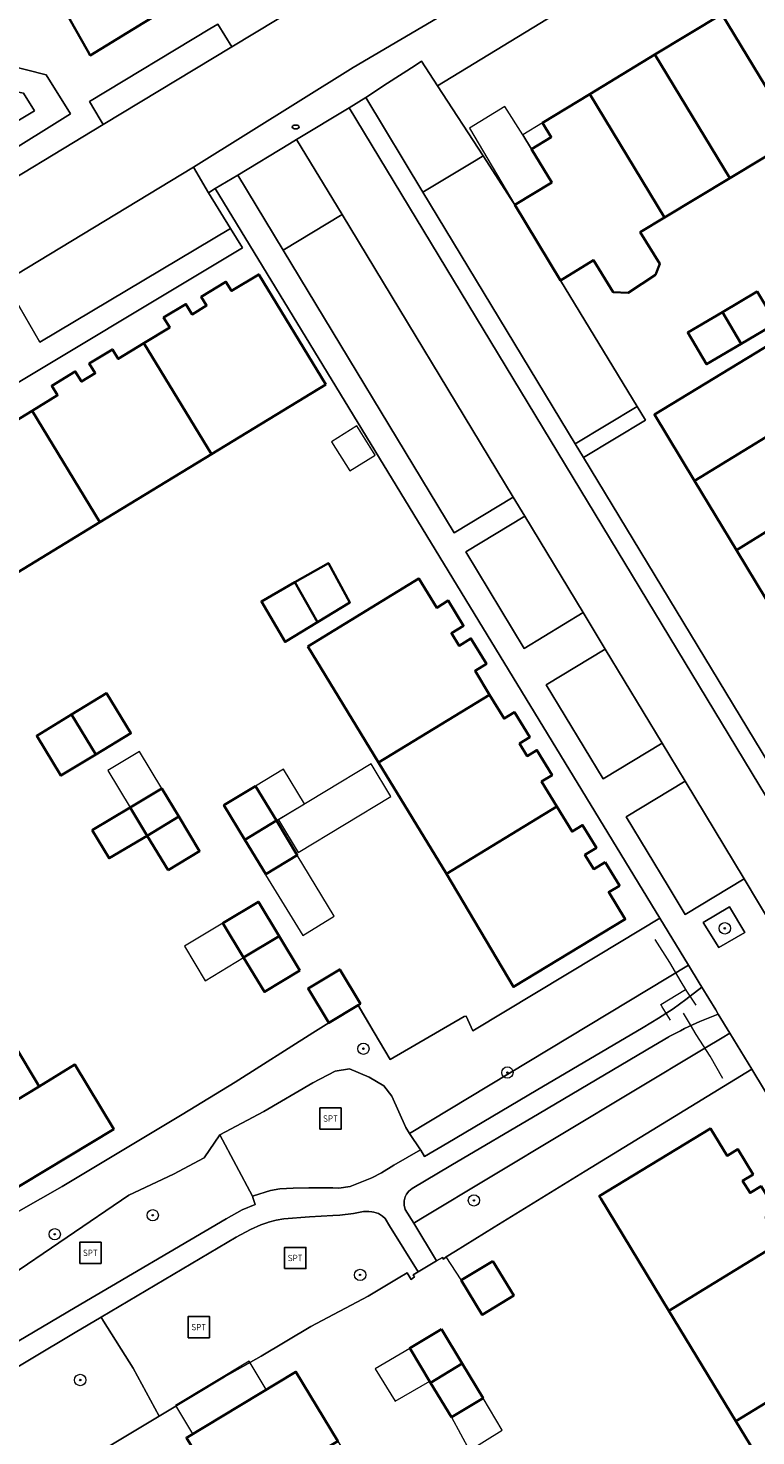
# Model space of a CAD drawing. Extents: x 147051 to 149075, y 463071 to 465537.
# Tile 31 of 229: x 147567 to 147619, y 463994 to 464094. Entities that reach past the tile are written whole.
import ezdxf
from ezdxf.enums import TextEntityAlignment as Align

# ---------------------------------------------------------------- set-up
doc = ezdxf.new("R2010")
doc.units = 0
doc.header["$LTSCALE"] = 0.5
doc.layers.get('0').update_dxf_attribs({"linetype": 'CONTINUOUS'})
for name, color, linetype, lineweight in [('B-PV-GR-BEPLANTING_CULTUUR_BODEMBEDEKKER-GV', 252, 'CONTINUOUS', 18), ('B-PV-GR-BEPLANTING_CULTUUR_HEESTERS-GV', 252, 'CONTINUOUS', 18), ('B-PV-GR-BOOM-S', 252, 'CONTINUOUS', 25), ('B-PV-GR-GROENVOORZIENING-GV', 252, 'CONTINUOUS', 18), ('B-PV-IE-MEUBILAIR-S', 252, 'CONTINUOUS', 25), ('B-PV-IE-MEUBILAIR_WEGMEUBILAIR-S', 252, 'CONTINUOUS', 25), ('B-PV-IE-TERREINAFSCHEIDING_KUNSTMATIG_HEKWERK-G', 252, 'CONTINUOUS', 18), ('B-PV-OG-BEBOUWING-GV', 6, 'CONTINUOUS', 35), ('B-PV-OG-BEBOUWING_LUIFEL-GV', 6, 'CONTINUOUS', 18), ('B-PV-OG-TERREIN_BEGROEID-GV', 252, 'CONTINUOUS', 18), ('B-PV-OG-TERREIN_ERF-GV', 252, 'CONTINUOUS', 18), ('B-PV-VH-GESLOTENVERHARDING_ASFALT-GV', 252, 'CONTINUOUS', 18), ('B-PV-VH-GESLOTENVERHARDING_BETON-GV', 252, 'CONTINUOUS', 18), ('B-PV-VH-GESLOTENVERHARDING_KUNSTSTOF-GV', 252, 'CONTINUOUS', 18), ('B-PV-VH-OPENVERHARDING_BETONSTRAATSTEEN-GV', 252, 'CONTINUOUS', 18), ('B-PV-VH-OPENVERHARDING_STRAATBAKSTEEN-GV', 252, 'CONTINUOUS', 18), ('B-PV-VH-OPENVERHARDING_TEGEL-GV', 252, 'CONTINUOUS', 18)]:
    doc.layers.add(name, color=color, linetype=linetype, lineweight=lineweight)
doc.styles.add('NLCS-ISO', font='NLCS-ISO.ttf')

# ---------------------------------------------------------------- blocks, each defined once
blk = doc.blocks.new('SIE-MEUBILAIR_PUT-SO')
blk.add_ellipse((0, 0), major_axis=(1.25, 0), ratio=0.54)
blk = doc.blocks.new('SIE-WEG_SPEELTOESTEL-SO')
at = {"flags": 128}
blk.add_lwpolyline([(-3.75, -3.75), (3.75, -3.75), (3.75, 3.75), (-3.75, 3.75)], close=True, dxfattribs=at)
at = {"style": 'NLCS-ISO'}
blk.add_text('SPT', height=2.25, dxfattribs=at).set_placement((0, 0), align=Align.MIDDLE_CENTER)
blk = doc.blocks.new('SGR-BOOM_GBKN-SO')
at = {"linetype": 'ByBlock', "lineweight": 18}
h = blk.add_hatch(color=0, dxfattribs=at)
h.dxf.hatch_style = 1
edge = h.paths.add_edge_path()
edge.add_arc((0, 0), 0.25, 0, 360)
at = {"color": 0, "linetype": 'ByBlock', "lineweight": 18}
for radius in [2, 0.25]:
    blk.add_circle((0, 0), radius, dxfattribs=at)
at = {"color": 0, "linetype": 'ByBlock', "lineweight": 18, "style": 'NLCS-ISO'}
blk.add_attdef('SOORT', (2.5, 0), '', height=1.5, dxfattribs=at)

msp = doc.modelspace()

# ---------------------------------------------------------------- linework, layer by layer
at = {"layer": 'B-PV-GR-BEPLANTING_CULTUUR_BODEMBEDEKKER-GV', "flags": 128}
for points in [[(147565.255, 464084.743), (147565.438, 464084.446), (147570.469, 464087.57), (147568.739, 464090.336), (147560.515, 464092.424), (147560.892, 464091.814)], [(147563.255, 464089.811), (147567.156, 464089.041), (147567.925, 464087.783), (147565.359, 464086.269)]]:
    msp.add_lwpolyline(points, close=True, dxfattribs=at)
at = {"layer": 'B-PV-GR-BEPLANTING_CULTUUR_HEESTERS-GV', "flags": 128}
for points in [[(147596.308, 464089.555), (147595.187, 464091.282), (147594.741, 464090.993), (147592.792, 464089.727), (147591.254, 464088.728), (147595.286, 464082.068), (147599.031, 464084.317), (147599.52, 464084.61), (147596.309, 464089.554)], [(147567.925, 464087.783), (147567.156, 464089.041), (147563.255, 464089.811), (147565.359, 464086.269)], [(147585.892, 464085.477), (147582.238, 464083.27), (147585.439, 464077.972), (147589.593, 464080.487), (147586.39, 464085.777)], [(147614.736, 464026.37), (147613.981, 464027.614), (147594.342, 464015.776), (147595.11, 464014.616), (147595.131, 464014.582), (147595.394, 464014.142), (147597.034, 464015.11), (147603.256, 464018.785), (147610.785, 464023.231), (147611.869, 464023.883), (147612.395, 464024.217), (147612.92, 464024.551), (147613.79, 464025.191), (147614.921, 464026.07)], [(147616.082, 464024.181), (147614.778, 464023.646), (147613.718, 464023.151), (147613.431, 464023.003), (147612.636, 464022.595), (147612.61, 464022.58), (147611.534, 464021.938), (147603.468, 464017.176), (147597.245, 464013.503), (147594.514, 464011.89), (147594.295, 464011.695), (147594.133, 464011.493), (147594.037, 464011.309), (147593.961, 464011.016), (147593.963, 464010.713), (147594.044, 464010.421), (147594.635, 464009.441), (147595.145, 464009.748), (147615.151, 464021.776), (147616.359, 464022.502), (147616.903, 464022.829)], [(147596.73, 464006.921), (147596.928, 464007.068), (147597.571, 464007.479), (147600.296, 464009.174), (147606.717, 464013.111), (147618.439, 464020.299), (147616.903, 464022.829), (147616.359, 464022.502), (147615.151, 464021.776), (147595.145, 464009.748), (147594.635, 464009.441), (147596.235, 464006.79), (147596.659, 464007.041)], [(147570.8, 464001.746), (147564.677, 463998.115), (147564.083, 463997.682), (147562.811, 463996.694), (147562.835, 463996.655), (147565.054, 463992.969), (147566.484, 463990.633), (147566.573, 463990.487), (147570.841, 463993.091), (147571.196, 463992.536), (147576.709, 463995.853), (147574.874, 463999.229), (147572.793, 464002.541), (147572.616, 464002.823)]]:
    msp.add_lwpolyline(points, close=True, dxfattribs=at)
msp.add_lwpolyline([(147565.751, 464005.405), (147570.215, 464008.468), (147574.574, 464011.427), (147577.71, 464012.896), (147579.883, 464014.047), (147580.974, 464015.679), (147584.074, 464017.312), (147587.522, 464019.326), (147589.095, 464020.148), (147590.115, 464020.317), (147591.503, 464019.736), (147592.538, 464019.133), (147593.099, 464018.385), (147594.07, 464016.194), (147594.342, 464015.776), (147613.981, 464027.614), (147611.964, 464030.941), (147607.646, 464028.33), (147598.804, 464022.985), (147598.334, 464024.039), (147598.182, 464024.009), (147592.971, 464020.971), (147591.841, 464022.889), (147590.721, 464024.792), (147588.663, 464023.548), (147587.536, 464022.848), (147582.065, 464019.39), (147578.314, 464017.102), (147569.875, 464012.044), (147565.106, 464009.327)], dxfattribs=at)
at = {"layer": 'B-PV-GR-GROENVOORZIENING-GV', "flags": 128}
for points in [[(147606.602, 464063.378), (147610.951, 464066.011), (147610.363, 464066.977), (147606.016, 464064.346)], [(147615.032, 464030.635), (147616.132, 464028.87), (147617.966, 464029.928), (147616.883, 464031.732)]]:
    msp.add_lwpolyline(points, close=True, dxfattribs=at)
at = {"layer": 'B-PV-IE-TERREINAFSCHEIDING_KUNSTMATIG_HEKWERK-G', "flags": 128}
for points in [[(147611.627, 464029.425), (147612.658, 464027.806), (147613.446, 464026.456), (147613.779, 464025.897)], [(147612.138, 464024.689), (147612.037, 464024.851), (147613.779, 464025.897)], [(147613.779, 464025.897), (147613.847, 464025.795)], [(147613.847, 464025.795), (147614.505, 464024.801)], [(147598.334, 464024.039), (147598.182, 464024.009), (147592.971, 464020.971), (147591.841, 464022.889), (147590.801, 464024.656)], [(147612.726, 464023.74), (147612.138, 464024.689)], [(147614.124, 464023.415), (147613.627, 464024.249)], [(147588.481, 464023.445), (147587.536, 464022.848), (147582.065, 464019.39), (147578.314, 464017.102), (147569.875, 464012.044)], [(147616.41, 464019.628), (147615.519, 464021.206), (147614.524, 464022.745), (147614.124, 464023.415)], [(147597.983, 464005.449), (147596.928, 464007.068), (147597.571, 464007.479), (147600.296, 464009.174), (147606.717, 464013.111)], [(147576.709, 463995.853), (147581.317, 463998.62), (147583.895, 464000.076), (147587.394, 464002.161), (147591.435, 464004.311), (147593.536, 464005.583), (147594.183, 464005.948), (147594.45, 464005.492)], [(147571.196, 463992.536), (147576.709, 463995.853)]]:
    msp.add_lwpolyline(points, dxfattribs=at)
at = {"layer": 'B-PV-OG-BEBOUWING-GV', "flags": 128}
msp.add_lwpolyline([(147565.078, 464096.486), (147568.13, 464098.331), (147568.553, 464098.587), (147569.506, 464098.409), (147571.596, 464094.997), (147570.382, 464094.262), (147571.686, 464091.99), (147571.856, 464091.694), (147575.606, 464093.991), (147576.067, 464094.274), (147576.327, 464094.433), (147574.92, 464096.757), (147579.123, 464099.3), (147578.951, 464099.584), (147574.645, 464107.106), (147570.284, 464104.467), (147562.671, 464117.048)], dxfattribs=at)
for points in [[(147625.521, 464088.257), (147628.96, 464090.332), (147625.723, 464095.697), (147625.805, 464095.747), (147624.581, 464097.796), (147621.879, 464096.159), (147621.695, 464096.464), (147620.306, 464095.622), (147619.691, 464096.637), (147616.335, 464094.604), (147621.61, 464085.896)], [(147621.61, 464085.896), (147616.335, 464094.604), (147611.622, 464091.749), (147616.893, 464083.049)], [(147607.043, 464088.975), (147612.298, 464080.276), (147616.893, 464083.049), (147611.622, 464091.749)], [(147603.706, 464086.954), (147604.321, 464085.938), (147602.932, 464085.097), (147604.353, 464082.752), (147601.748, 464081.179), (147604.964, 464075.85), (147607.305, 464077.263), (147608.677, 464075.028), (147609.73, 464074.968), (147611.663, 464076.238), (147611.964, 464077.01), (147610.591, 464079.246), (147612.298, 464080.276), (147607.043, 464088.975)], [(147588.448, 464068.506), (147583.717, 464076.274), (147581.803, 464075.108), (147581.408, 464075.758), (147579.665, 464074.696), (147580.048, 464074.068), (147579.032, 464073.448), (147578.588, 464074.177), (147577.021, 464073.223), (147577.449, 464072.522), (147575.636, 464071.418), (147580.396, 464063.602)], [(147620.155, 464072.829), (147618.822, 464075.062), (147616.381, 464073.621), (147617.709, 464071.385)], [(147616.381, 464073.621), (147613.941, 464072.18), (147615.263, 464069.941), (147617.709, 464071.385)], [(147575.636, 464071.418), (147573.822, 464070.313), (147573.411, 464070.989), (147571.784, 464069.998), (147572.205, 464069.306), (147571.236, 464068.716), (147570.795, 464069.44), (147569.141, 464068.432), (147569.551, 464067.758), (147567.752, 464066.663), (147572.533, 464058.812), (147580.396, 464063.602)], [(147623.318, 464067.179), (147620.508, 464071.826), (147611.589, 464066.399), (147614.409, 464061.736)], [(147626.263, 464062.364), (147627.621, 464063.211), (147624.773, 464067.871), (147623.398, 464067.046), (147623.318, 464067.179), (147614.409, 464061.736), (147617.36, 464056.858)], [(147564.711, 464054.048), (147572.533, 464058.812), (147567.752, 464066.663), (147565.953, 464065.567), (147565.495, 464066.319), (147563.9, 464065.348), (147564.374, 464064.571), (147563.385, 464063.968), (147562.919, 464064.732), (147561.294, 464063.742), (147561.742, 464063.006), (147559.928, 464061.901)], [(147629.06, 464057.765), (147626.263, 464062.364), (147617.36, 464056.858), (147620.088, 464052.347)], [(147586.27, 464054.592), (147587.853, 464051.778), (147590.138, 464053.168), (147588.63, 464055.943)], [(147587.853, 464051.778), (147586.27, 464054.592), (147583.909, 464053.24), (147585.569, 464050.389)], [(147587.176, 464050.069), (147592.156, 464041.9), (147599.98, 464046.666), (147598.952, 464048.352), (147599.754, 464048.841), (147598.663, 464050.629), (147597.83, 464050.121), (147597.294, 464050.999), (147598.15, 464051.521), (147597.07, 464053.293), (147596.254, 464052.795), (147595.006, 464054.842), (147588.327, 464050.771)], [(147570.542, 464045.278), (147572.251, 464042.464), (147574.714, 464043.959), (147573.005, 464046.773)], [(147604.716, 464038.791), (147603.645, 464040.548), (147604.385, 464040.999), (147603.308, 464042.765), (147602.627, 464042.35), (147602.087, 464043.235), (147602.812, 464043.677), (147601.741, 464045.434), (147601.004, 464044.985), (147599.98, 464046.666), (147592.156, 464041.9), (147596.941, 464034.05)], [(147572.251, 464042.464), (147570.542, 464045.278), (147568.079, 464043.783), (147569.788, 464040.969)], [(147575.861, 464036.738), (147578.086, 464038.083), (147576.889, 464040.066), (147574.661, 464038.722)], [(147583.497, 464040.234), (147581.271, 464038.889), (147582.741, 464036.457), (147584.966, 464037.802)], [(147571.996, 464037.118), (147573.183, 464035.147), (147575.861, 464036.738), (147574.661, 464038.722)], [(147608.121, 464034.88), (147607.311, 464034.385), (147606.697, 464035.391), (147607.508, 464035.886), (147606.532, 464037.487), (147605.788, 464037.033), (147604.716, 464038.791), (147596.941, 464034.05), (147601.659, 464026.089), (147609.533, 464030.853), (147608.37, 464032.76), (147608.376, 464032.764), (147608.375, 464032.766), (147609.123, 464033.219), (147609.129, 464033.223), (147608.755, 464033.84)], [(147577.33, 464034.307), (147579.555, 464035.652), (147578.086, 464038.083), (147575.861, 464036.738)], [(147584.211, 464034.026), (147586.436, 464035.371), (147584.966, 464037.802), (147582.741, 464036.457)], [(147582.655, 464028.161), (147585.148, 464029.662), (147583.691, 464032.083), (147581.198, 464030.583)], [(147586.606, 464027.24), (147585.148, 464029.662), (147582.655, 464028.161), (147584.113, 464025.74)], [(147590.888, 464024.893), (147589.419, 464027.325), (147587.193, 464025.979), (147588.663, 464023.548), (147590.721, 464024.792)], [(147556.674, 464018.426), (147559.482, 464013.763), (147568.247, 464019.085), (147568.019, 464019.464), (147565.411, 464023.793)], [(147568.247, 464019.085), (147559.482, 464013.763), (147562.192, 464009.265), (147573.508, 464016.081), (147570.774, 464020.619)], [(147612.601, 464003.28), (147620.493, 464008.113), (147619.414, 464009.874), (147620.155, 464010.327), (147619.1, 464012.05), (147618.325, 464011.575), (147617.799, 464012.434), (147618.54, 464012.888), (147617.465, 464014.657), (147616.711, 464014.2), (147615.549, 464016.116), (147607.699, 464011.356), (147607.808, 464011.176)], [(147624.938, 464002.409), (147623.814, 464004.244), (147623.113, 464003.814), (147622.58, 464004.684), (147623.327, 464005.142), (147622.308, 464006.804), (147621.571, 464006.352), (147620.493, 464008.113), (147612.601, 464003.28), (147617.319, 463995.506), (147625.236, 464000.353), (147624.239, 464001.981)], [(147600.208, 464006.782), (147597.982, 464005.437), (147599.452, 464003.005), (147601.677, 464004.35)], [(147596.58, 464001.992), (147594.355, 464000.647), (147595.825, 463998.216), (147598.05, 463999.561)], [(147617.319, 463995.506), (147622.055, 463987.702), (147622.057, 463987.7), (147630.026, 463992.642), (147628.984, 463994.323), (147629.72, 463994.779), (147628.693, 463996.435), (147627.948, 463995.974), (147627.41, 463996.841), (147628.11, 463997.274), (147626.976, 463999.103), (147626.279, 463998.671), (147625.236, 464000.353)], [(147589.278, 463994.091), (147586.336, 463998.98), (147578.626, 463994.34), (147579.468, 463992.951), (147578.438, 463992.328), (147580.531, 463988.841)], [(147597.294, 463995.784), (147599.519, 463997.129), (147598.05, 463999.561), (147595.825, 463998.216)]]:
    msp.add_lwpolyline(points, close=True, dxfattribs=at)
at = {"layer": 'B-PV-OG-BEBOUWING_LUIFEL-GV', "flags": 128}
for points in [[(147598.556, 464086.577), (147601.748, 464081.179), (147604.353, 464082.752), (147602.932, 464085.097), (147602.316, 464086.111), (147601.054, 464088.092)], [(147604.321, 464085.938), (147603.706, 464086.954), (147602.316, 464086.111), (147602.932, 464085.097)], [(147588.849, 464064.489), (147590.124, 464062.435), (147591.912, 464063.544), (147590.636, 464065.599)], [(147574.661, 464038.722), (147576.889, 464040.066), (147575.314, 464042.677), (147573.086, 464041.337)], [(147583.497, 464040.234), (147584.966, 464037.802), (147586.931, 464038.99), (147585.461, 464041.421)], [(147593.032, 464039.49), (147591.63, 464041.791), (147585.113, 464037.863), (147586.505, 464035.555)], [(147586.831, 464029.721), (147589.038, 464031.082), (147586.436, 464035.371), (147584.2, 464033.993)], [(147578.481, 464028.948), (147579.939, 464026.526), (147582.655, 464028.161), (147581.198, 464030.583)], [(147579.063, 463994.603), (147584.25, 463997.725), (147583.045, 463999.732), (147577.854, 463996.616)], [(147595.765, 463998.315), (147594.447, 464000.495), (147594.369, 464000.621), (147591.912, 463999.195), (147593.33, 463996.903)], [(147600.872, 463994.879), (147599.519, 463997.129), (147597.294, 463995.784), (147598.57, 463993.428)]]:
    msp.add_lwpolyline(points, close=True, dxfattribs=at)
at = {"layer": 'B-PV-OG-TERREIN_BEGROEID-GV', "flags": 128}
for points in [[(147583.327, 464011.19), (147583.273, 464011.352), (147580.974, 464015.679), (147579.883, 464014.047), (147577.71, 464012.896), (147574.574, 464011.427), (147570.215, 464008.468), (147565.751, 464005.405), (147563.208, 464003.985), (147559.554, 464002.327), (147559.454, 464002.269), (147561.7, 463998.527), (147561.739, 463998.463), (147563.25, 463999.095), (147563.867, 463999.416), (147570.8, 464003.503), (147581.417, 464009.762), (147582.558, 464010.387), (147583.467, 464010.773)], [(147572.793, 464002.541), (147574.874, 463999.229), (147576.709, 463995.853), (147581.317, 463998.62), (147583.895, 464000.076), (147587.394, 464002.161), (147591.435, 464004.311), (147593.536, 464005.583), (147594.183, 464005.948), (147594.45, 464005.492), (147594.679, 464005.672), (147594.599, 464005.81), (147594.948, 464006.029), (147592.924, 464009.252), (147592.625, 464009.771), (147592.446, 464009.937), (147592.15, 464010.121), (147591.819, 464010.233), (147591.685, 464010.246), (147591.472, 464010.267), (147591.099, 464010.261), (147590.395, 464010.132), (147589.441, 464010.01), (147588.949, 464009.986), (147587.304, 464009.907), (147585.476, 464009.752), (147584.95, 464009.661), (147584.417, 464009.521), (147584.358, 464009.5), (147583.862, 464009.324), (147583.142, 464009.002), (147582.123, 464008.462), (147572.616, 464002.823)]]:
    msp.add_lwpolyline(points, close=True, dxfattribs=at)
at = {"layer": 'B-PV-OG-TERREIN_ERF-GV', "flags": 128}
for points in [[(147602.932, 464085.097), (147604.321, 464085.938), (147603.706, 464086.954), (147607.043, 464088.975), (147611.622, 464091.749), (147616.335, 464094.604), (147619.691, 464096.637), (147620.306, 464095.622), (147621.695, 464096.464), (147621.879, 464096.159), (147624.581, 464097.796), (147621.89, 464102.338), (147622.584, 464102.682), (147621.568, 464104.455), (147621.296, 464104.763), (147617.396, 464102.416), (147596.309, 464089.554), (147599.52, 464084.61), (147601.485, 464081.584), (147601.748, 464081.179), (147604.353, 464082.752)], [(147615.263, 464069.941), (147613.941, 464072.18), (147616.381, 464073.621), (147618.822, 464075.062), (147620.155, 464072.829), (147617.709, 464071.385)], [(147614.409, 464061.736), (147611.589, 464066.399), (147620.508, 464071.826), (147623.318, 464067.179), (147623.398, 464067.046), (147624.773, 464067.871), (147627.621, 464063.211), (147626.263, 464062.364), (147629.06, 464057.765), (147631.833, 464053.204), (147633.783, 464054.39), (147636.595, 464049.766), (147639.481, 464045.02), (147628.534, 464038.385), (147625.66, 464043.136), (147622.916, 464047.672), (147620.088, 464052.347), (147617.36, 464056.858)], [(147587.853, 464051.778), (147585.569, 464050.389), (147583.909, 464053.24), (147586.27, 464054.592), (147588.63, 464055.943), (147590.138, 464053.168)], [(147587.176, 464050.069), (147588.327, 464050.771), (147595.006, 464054.842), (147596.254, 464052.795), (147597.07, 464053.293), (147598.15, 464051.521), (147597.294, 464050.999), (147597.83, 464050.121), (147598.663, 464050.629), (147599.754, 464048.841), (147598.952, 464048.352), (147599.98, 464046.666), (147601.004, 464044.985), (147601.741, 464045.434), (147602.812, 464043.677), (147602.087, 464043.235), (147602.627, 464042.35), (147603.308, 464042.765), (147604.385, 464040.999), (147603.645, 464040.548), (147604.716, 464038.791), (147605.788, 464037.033), (147606.532, 464037.487), (147607.508, 464035.886), (147606.697, 464035.391), (147607.311, 464034.385), (147608.121, 464034.88), (147608.755, 464033.84), (147609.129, 464033.223), (147609.123, 464033.219), (147608.375, 464032.766), (147608.376, 464032.764), (147608.37, 464032.76), (147609.533, 464030.853), (147601.659, 464026.089), (147596.941, 464034.05), (147592.156, 464041.9)], [(147572.251, 464042.464), (147569.788, 464040.969), (147568.079, 464043.783), (147570.542, 464045.278), (147573.005, 464046.773), (147574.714, 464043.959)], [(147575.861, 464036.738), (147573.183, 464035.147), (147571.996, 464037.118), (147574.661, 464038.722), (147576.889, 464040.066), (147578.086, 464038.083), (147579.555, 464035.652), (147577.33, 464034.307)], [(147582.741, 464036.457), (147581.271, 464038.889), (147583.497, 464040.234), (147584.966, 464037.802), (147586.436, 464035.371), (147584.211, 464034.026)], [(147553.909, 464023.015), (147550.885, 464028.036), (147550.825, 464028.135), (147559.609, 464033.426), (147562.653, 464028.373), (147562.74, 464028.228), (147565.324, 464023.937), (147565.411, 464023.793), (147568.019, 464019.464), (147568.247, 464019.085), (147570.774, 464020.619), (147573.508, 464016.081), (147562.192, 464009.265), (147559.482, 464013.763), (147556.674, 464018.426)], [(147582.655, 464028.161), (147581.198, 464030.583), (147583.691, 464032.083), (147585.148, 464029.662), (147586.606, 464027.24), (147584.113, 464025.74)], [(147601.677, 464004.35), (147599.452, 464003.005), (147597.982, 464005.437), (147600.208, 464006.782)], [(147594.355, 464000.647), (147596.58, 464001.992), (147598.05, 463999.561), (147599.519, 463997.129), (147597.294, 463995.784), (147595.825, 463998.216)], [(147591.579, 463970.427), (147588.817, 463975.03), (147586.055, 463979.634), (147583.293, 463984.237), (147580.531, 463988.841), (147578.438, 463992.328), (147579.468, 463992.951), (147578.626, 463994.34), (147586.336, 463998.98), (147589.278, 463994.091), (147592.046, 463989.492), (147594.814, 463984.892), (147597.583, 463980.293), (147600.351, 463975.693), (147603.179, 463970.994), (147603, 463970.886), (147604.669, 463968.107), (147597.45, 463963.773), (147595.782, 463966.551), (147595.428, 463966.338), (147594.594, 463967.727), (147593.569, 463967.111)]]:
    msp.add_lwpolyline(points, close=True, dxfattribs=at)
for points in [[(147621.61, 464085.896), (147616.893, 464083.049), (147612.298, 464080.276), (147610.591, 464079.246), (147611.964, 464077.01), (147611.663, 464076.238), (147609.73, 464074.968), (147608.677, 464075.028), (147607.305, 464077.263), (147604.964, 464075.85), (147610.363, 464066.977), (147610.951, 464066.011), (147606.602, 464063.378), (147624.158, 464034.379)], [(147565.106, 464009.327), (147569.875, 464012.044), (147578.314, 464017.102), (147582.065, 464019.39), (147587.536, 464022.848), (147588.663, 464023.548), (147587.193, 464025.979), (147589.419, 464027.325), (147590.888, 464024.893), (147590.721, 464024.792), (147591.841, 464022.889), (147592.971, 464020.971), (147598.182, 464024.009), (147598.334, 464024.039), (147598.804, 464022.985), (147607.646, 464028.33), (147611.964, 464030.941), (147580.65, 464082.31), (147580.175, 464082.023), (147581.739, 464079.495), (147582.577, 464078.141), (147544.731, 464055.447)], [(147565.953, 464065.567), (147567.752, 464066.663), (147569.551, 464067.758), (147569.141, 464068.432), (147570.795, 464069.44), (147571.236, 464068.716), (147572.205, 464069.306), (147571.784, 464069.998), (147573.411, 464070.989), (147573.822, 464070.313), (147575.636, 464071.418), (147577.449, 464072.522), (147577.021, 464073.223), (147578.588, 464074.177), (147579.032, 464073.448), (147580.048, 464074.068), (147579.665, 464074.696), (147581.408, 464075.758), (147581.803, 464075.108), (147583.717, 464076.274), (147588.448, 464068.506), (147580.396, 464063.602), (147572.533, 464058.812), (147564.711, 464054.048)], [(147639.703, 463985.084), (147631.698, 463998.35), (147619.349, 464018.816), (147618.439, 464020.299), (147606.717, 464013.111), (147600.296, 464009.174), (147597.571, 464007.479), (147596.928, 464007.068), (147596.73, 464006.921), (147596.659, 464007.041), (147596.235, 464006.79), (147594.948, 464006.029), (147594.599, 464005.81), (147594.679, 464005.672), (147594.45, 464005.492), (147594.183, 464005.948), (147593.536, 464005.583), (147591.435, 464004.311), (147587.394, 464002.161), (147583.895, 464000.076), (147581.317, 463998.62), (147576.709, 463995.853), (147571.196, 463992.536)], [(147622.055, 463987.702), (147617.319, 463995.506), (147612.601, 464003.28), (147607.808, 464011.176), (147607.699, 464011.356), (147615.549, 464016.116), (147616.711, 464014.2), (147617.465, 464014.657), (147618.54, 464012.888), (147617.799, 464012.434), (147618.325, 464011.575), (147619.1, 464012.05)]]:
    msp.add_lwpolyline(points, dxfattribs=at)
at = {"layer": 'B-PV-VH-GESLOTENVERHARDING_ASFALT-GV', "flags": 128}
for points in [[(147602.463, 464104.772), (147581.821, 464092.289), (147572.772, 464086.817), (147554.474, 464075.751)], [(147565.831, 464075.774), (147579.121, 464083.833), (147590.362, 464090.838), (147600.036, 464096.555)]]:
    msp.add_lwpolyline(points, dxfattribs=at)
at = {"layer": 'B-PV-VH-GESLOTENVERHARDING_BETON-GV', "flags": 128}
msp.add_lwpolyline([(147564.677, 463998.115), (147570.8, 464001.746), (147572.616, 464002.823), (147582.123, 464008.462), (147583.142, 464009.002), (147583.862, 464009.324), (147584.358, 464009.5), (147584.417, 464009.521), (147584.95, 464009.661), (147585.476, 464009.752), (147587.304, 464009.907), (147588.949, 464009.986), (147589.441, 464010.01), (147590.395, 464010.132), (147591.099, 464010.261), (147591.472, 464010.267), (147591.685, 464010.246), (147591.819, 464010.233), (147592.15, 464010.121), (147592.446, 464009.937), (147592.625, 464009.771), (147592.924, 464009.252), (147594.948, 464006.029), (147596.235, 464006.79), (147594.635, 464009.441), (147594.044, 464010.421), (147593.963, 464010.713), (147593.961, 464011.016), (147594.037, 464011.309), (147594.133, 464011.493), (147594.295, 464011.695), (147594.514, 464011.89), (147597.245, 464013.503), (147603.468, 464017.176), (147611.534, 464021.938), (147612.61, 464022.58), (147612.636, 464022.595), (147613.431, 464023.003), (147613.718, 464023.151), (147614.778, 464023.646), (147616.082, 464024.181), (147615.904, 464024.473), (147614.921, 464026.07), (147613.79, 464025.191), (147612.92, 464024.551), (147612.395, 464024.217), (147611.869, 464023.883), (147610.785, 464023.231), (147603.256, 464018.785), (147597.034, 464015.11), (147595.394, 464014.142), (147595.131, 464014.582), (147595.11, 464014.616), (147595.101, 464014.611), (147593.243, 464013.536), (147592.369, 464012.993), (147591.693, 464012.64), (147590.17, 464012.026), (147589.362, 464011.925), (147588.949, 464011.927), (147587.239, 464011.935), (147586.153, 464011.917), (147585.194, 464011.871), (147584.542, 464011.741), (147583.358, 464011.378), (147583.273, 464011.352), (147583.327, 464011.19), (147583.467, 464010.773), (147582.558, 464010.387), (147581.417, 464009.762), (147570.8, 464003.503), (147563.867, 463999.416)], dxfattribs=at)
at = {"layer": 'B-PV-VH-GESLOTENVERHARDING_KUNSTSTOF-GV', "flags": 128}
msp.add_lwpolyline([(147595.11, 464014.616), (147594.342, 464015.776), (147594.07, 464016.194), (147593.099, 464018.385), (147592.538, 464019.133), (147591.503, 464019.736), (147590.115, 464020.317), (147589.095, 464020.148), (147587.522, 464019.326), (147584.074, 464017.312), (147580.974, 464015.679), (147583.273, 464011.352), (147583.358, 464011.378), (147584.542, 464011.741), (147585.194, 464011.871), (147586.153, 464011.917), (147587.239, 464011.935), (147588.949, 464011.927), (147589.362, 464011.925), (147590.17, 464012.026), (147591.693, 464012.64), (147592.369, 464012.993), (147593.243, 464013.536), (147595.101, 464014.611)], close=True, dxfattribs=at)
at = {"layer": 'B-PV-VH-OPENVERHARDING_BETONSTRAATSTEEN-GV', "flags": 128}
for points in [[(147580.284, 464093.564), (147571.793, 464088.436), (147572.55, 464087.184), (147572.772, 464086.817), (147581.821, 464092.289), (147580.845, 464093.903)], [(147601.639, 464060.59), (147602.451, 464059.249), (147606.569, 464052.448), (147608.12, 464049.885), (147612.131, 464043.26), (147613.751, 464040.585), (147617.914, 464033.709), (147619.933, 464030.315), (147623.656, 464032.554), (147590.085, 464088.004), (147586.39, 464085.777), (147589.593, 464080.487)], [(147599.52, 464084.61), (147599.031, 464084.317), (147595.286, 464082.068), (147606.016, 464064.346), (147610.363, 464066.977), (147604.964, 464075.85), (147601.748, 464081.179), (147601.485, 464081.584)], [(147580.175, 464082.023), (147579.121, 464083.833), (147565.831, 464075.774), (147568.291, 464071.498), (147581.739, 464079.495)], [(147589.593, 464080.487), (147585.439, 464077.972), (147597.485, 464058.075), (147601.639, 464060.59)], [(147602.451, 464059.249), (147598.297, 464056.734), (147602.415, 464049.933), (147606.569, 464052.448)], [(147608.12, 464049.885), (147603.966, 464047.37), (147607.977, 464040.745), (147612.131, 464043.26)], [(147609.597, 464038.07), (147612.559, 464033.177), (147613.759, 464031.198), (147617.914, 464033.709), (147613.751, 464040.585)]]:
    msp.add_lwpolyline(points, close=True, dxfattribs=at)
at = {"layer": 'B-PV-VH-OPENVERHARDING_STRAATBAKSTEEN-GV', "flags": 128}
msp.add_lwpolyline([(147591.254, 464088.728), (147590.085, 464088.004), (147623.656, 464032.554), (147624.836, 464033.264), (147624.554, 464033.732), (147624.158, 464034.379), (147606.602, 464063.378), (147606.016, 464064.346), (147595.286, 464082.068)], close=True, dxfattribs=at)
at = {"layer": 'B-PV-VH-OPENVERHARDING_TEGEL-GV', "flags": 128}
for points in [[(147554.474, 464075.751), (147572.772, 464086.817), (147572.55, 464087.184), (147571.793, 464088.436), (147580.284, 464093.564), (147580.845, 464093.903), (147581.821, 464092.289), (147602.463, 464104.772)], [(147600.036, 464096.555), (147590.362, 464090.838), (147579.121, 464083.833), (147580.175, 464082.023), (147580.65, 464082.31), (147582.238, 464083.27), (147585.892, 464085.477), (147586.39, 464085.777), (147590.085, 464088.004), (147591.254, 464088.728), (147592.792, 464089.727), (147594.741, 464090.993), (147595.187, 464091.282), (147596.308, 464089.555), (147596.309, 464089.554), (147617.396, 464102.416)], [(147575.606, 464093.991), (147571.856, 464091.694), (147571.686, 464091.99), (147570.382, 464094.262)], [(147560.515, 464092.424), (147568.739, 464090.336), (147570.469, 464087.57), (147565.438, 464084.446)], [(147619.933, 464030.315), (147617.914, 464033.709), (147613.759, 464031.198), (147612.559, 464033.177), (147609.597, 464038.07), (147613.751, 464040.585), (147612.131, 464043.26), (147607.977, 464040.745), (147603.966, 464047.37), (147608.12, 464049.885), (147606.569, 464052.448), (147602.415, 464049.933), (147598.297, 464056.734), (147602.451, 464059.249), (147601.639, 464060.59), (147597.485, 464058.075), (147585.439, 464077.972), (147582.238, 464083.27), (147580.65, 464082.31), (147611.964, 464030.941), (147613.981, 464027.614), (147614.736, 464026.37), (147614.921, 464026.07), (147615.904, 464024.473), (147616.082, 464024.181), (147616.903, 464022.829), (147618.439, 464020.299), (147619.349, 464018.816)], [(147544.731, 464055.447), (147582.577, 464078.141), (147581.739, 464079.495), (147568.291, 464071.498), (147565.831, 464075.774)]]:
    msp.add_lwpolyline(points, dxfattribs=at)
msp.add_lwpolyline([(147616.883, 464031.732), (147617.966, 464029.928), (147616.132, 464028.87), (147615.032, 464030.635)], close=True, dxfattribs=at)

# ---------------------------------------------------------------- block references
at = {"layer": 'B-PV-GR-BOOM-S', "xscale": 0.2, "yscale": 0.2, "zscale": 0.2}
for p in [(147616.548, 464030.215), (147591.092, 464021.737), (147601.235, 464020.058), (147598.877, 464011.054), (147576.25, 464010.007), (147569.346, 464008.667), (147590.861, 464005.806), (147571.144, 463998.404)]:
    msp.add_blockref('SGR-BOOM_GBKN-SO', p, dxfattribs=at)
at = {"layer": 'B-PV-IE-MEUBILAIR-S', "xscale": 0.2, "yscale": 0.2, "zscale": 0.2}
msp.add_blockref('SIE-MEUBILAIR_PUT-SO', (147586.317, 464086.655), dxfattribs=at)
at = {"layer": 'B-PV-IE-MEUBILAIR_WEGMEUBILAIR-S', "xscale": 0.2, "yscale": 0.2, "zscale": 0.2}
for p in [(147588.773, 464016.818), (147571.861, 464007.36), (147586.286, 464006.996), (147579.498, 464002.13)]:
    msp.add_blockref('SIE-WEG_SPEELTOESTEL-SO', p, dxfattribs=at)

doc.saveas('drawing.dxf')
